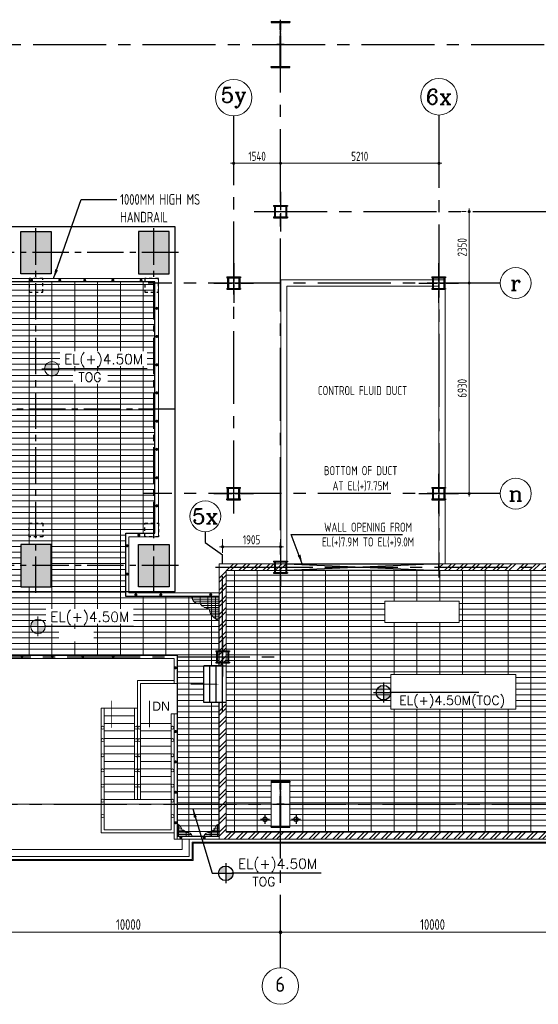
# Model space of a CAD drawing. Extents: x -7650383 to 4934791, y -137560 to 1826789.
# Tile 9 of 256: x 659690 to 676743, y -55562 to -23162. Entities that reach past the tile are written whole.
import ezdxf
from ezdxf.enums import TextEntityAlignment as Align

# ---------------------------------------------------------------- set-up
doc = ezdxf.new("R2010")
doc.units = 0
doc.header["$LTSCALE"] = 800
doc.header["$MEASUREMENT"] = 0
for name, pattern in [('0', [0]), ('CENTER', [2, 1.25, -0.25, 0.25, -0.25]), ('CENTER2', [1.125, 0.75, -0.125, 0.125, -0.125]), ('CONTINOUS', [0]), ('HIDDENS', [0.25, 0.125, -0.125])]:
    doc.linetypes.add(name, pattern=pattern)
doc.layers.get('0').update_dxf_attribs({"linetype": 'CONTINUOUS'})
for name, color, linetype in [('0-7-COL', 2, 'CENTER'), ('Aux Ped Stel', 7, 'CONTINUOUS'), ('Aux_col', 7, 'CONTINUOUS'), ('CL', 2, 'CENTER2'), ('COL', 1, 'CENTER'), ('EQUPT', 4, '0'), ('FT PF columns', 7, 'CONTINUOUS'), ('GRID', 8, 'CENTER'), ('HATCH', 9, 'CONTINUOUS'), ('Opening', 30, 'CONTINUOUS'), ('Rev', 1, 'CONTINUOUS'), ('REV3', 2, 'CONTINUOUS'), ('STR', 2, 'CONTINUOUS'), ('TEXT', 3, 'CONTINUOUS'), ('TGCOL', 2, 'CONTINUOUS')]:
    doc.layers.add(name, color=color, linetype=linetype)
for name, color, linetype, lineweight in [('A-CHEQUERED PLATE HATCH', 9, 'CONTINUOUS', 5), ('A-CUT OUT', 3, 'CONTINUOUS', 30), ('A-REMOVABLE GRATING', 252, 'CONTINUOUS', 9), ('CLAD-1', 3, 'CONTINUOUS', 15), ('DIM', 4, 'CONTINUOUS', 13), ('dimension line', 4, 'CONTINUOUS', 13), ('RAINWATER', 2, 'CONTINUOUS', 15), ('STAIR', 4, 'CONTINUOUS', 13), ('steel', 231, 'CONTINUOUS', 13), ('WALL', 6, 'CONTINUOUS', 18), ('WALL HATCH', 251, 'CONTINUOUS', 13)]:
    doc.layers.add(name, color=color, linetype=linetype, lineweight=lineweight)
doc.styles.add('HTX11', font='O8111901')
doc.styles.add('ROMANC', font='romanc')
doc.styles.add('ROMANS', font='ISO9.shx', dxfattribs={"width": 0.8})
doc.styles.add('SIMPLEX-25', font='simplex.shx')
doc.styles.get("Standard").update_dxf_attribs({"font": 'ISO9'})
doc.dimstyles.new('barka', dxfattribs={"dimscale": 100, "dimtxt": 3.5, "dimasz": 1.2, "dimexe": 2.5, "dimexo": 2.5, "dimgap": 0.8, "dimtad": 1, "dimdsep": 46, "dimtxsty": 'ROMANS', "dimblk": 'DDOT1', "dimcen": 0, "dimclrd": 256, "dimclre": 256, "dimclrt": 2, "dimadec": 0, "dimazin": 2, "dimtp": 0.1, "dimtm": 0.1, "dimtfac": 0.71, "dimtmove": 2, "dimatfit": 3, "dimlwd": -1, "dimlwe": -1, "dimarcsym": 0})
doc.dimstyles.new('barka INTERNAL DIM', dxfattribs={"dimscale": 100, "dimtxt": 3, "dimasz": 1, "dimexe": 2.5, "dimexo": 1.5, "dimgap": 0.8, "dimtad": 1, "dimdsep": 46, "dimtxsty": 'ROMANS', "dimblk": 'DDOT1', "dimcen": 0, "dimclrd": 256, "dimclre": 256, "dimclrt": 2, "dimadec": 0, "dimazin": 2, "dimtp": 0.1, "dimtm": 0.1, "dimtfac": 0.71, "dimtmove": 2, "dimatfit": 3, "dimlwd": -1, "dimlwe": -1, "dimarcsym": 0})
doc.dimstyles.get("Standard").update_dxf_attribs({"dimtxt": 0.18, "dimasz": 0.18, "dimexe": 0.18, "dimexo": 0.0625, "dimgap": 0.09, "dimtad": 0, "dimtih": 1, "dimtoh": 1, "dimdec": 4, "dimzin": 0, "dimdsep": 46, "dimtxsty": 'Standard', "dimcen": 0.09, "dimadec": 0, "dimazin": 0, "dimtfac": 1, "dimtdec": 4, "dimtofl": 0, "dimtmove": 0, "dimatfit": 3, "dimfxl": 1, "dimtolj": 1, "dimtzin": 0, "dimarcsym": 0})
pattern_1 = [(45, (-5e-07, 157314.75), (-198.87378, 198.87378), []), (45, (132.58, 157314.75), (-198.87378, 198.87378), [])]
pattern_2 = [(0, (547697.24, -114290.646), (0, 62.5), []), (90, (547697.24, -114290.65), (-250, 2e-14), [])]

# ---------------------------------------------------------------- blocks, each defined once
blk = doc.blocks.new('A$C522D6953')
at = {"layer": 'steel'}
h = blk.add_hatch(dxfattribs=at)
h.set_pattern_fill('GRATE', color=256, scale=2000, style=0)
h.set_pattern_definition([(180, (82125.35, -70001.125), (0, 62.5), []), (90, (82125.35, -70001.12), (250, 2e-14), [])])
edge = h.paths.add_edge_path()
edge.add_arc((5353, -912), 343, 254.8539, 278.4243)
edge.add_arc((5702, -1064), 352, 212.0244, 268.663)
edge.add_arc((6181, -1350), 492, 187.756, 250.9044)
edge.add_line((6020, -1815), (6020, -1015))
edge.add_line((6020, -1015), (5084, -1015))
edge.add_line((5084, -1015), (5084, -1015))
edge.add_line((5084, -1015), (5124, -1015))
edge.add_arc((5378, -1016), 254, 179.733, 243.0443)
h = blk.add_hatch(dxfattribs=at)
h.set_pattern_fill('GRATE', color=256, scale=2000, angle=180, style=0)
h.set_pattern_definition([(360, (-78015.35, 66035.47), (-8e-15, -62.5), []), (270, (-78015.35, 66035.47), (-250, 2e-14), [])])
edge = h.paths.add_edge_path()
edge.add_arc((-1243, -3054), 343, 377.534, 458.4243)
edge.add_arc((-1592, -2902), 352, 392.0244, 448.663)
edge.add_arc((-2071, -2616), 492, 367.756, 430.9044)
edge.add_line((-1910, -2151), (-1910, -2951))
edge.add_line((-1910, -2951), (-916, -2951))
at = {"layer": 'FT PF columns', "color": 1, "linetype": 'HIDDENS'}
for points in [[(-3535, 9000), (-3085, 9000), (-3085, 9450), (-3535, 9450)], [(-225, 9000), (225, 9000), (225, 9450), (-225, 9450)], [(3575, 9000), (4025, 9000), (4025, 9450), (3575, 9450)], [(-3535, 1400), (-3085, 1400), (-3085, 950), (-3535, 950)], [(-225, 1400), (225, 1400), (225, 950), (-225, 950)], [(3575, 1400), (4025, 1400), (4025, 950), (3575, 950)]]:
    blk.add_lwpolyline(points, close=True, dxfattribs=at)
at = {"layer": 'HATCH', "const_width": 50}
for points in [[(-3639, 9367, 1), (-3639, 9417, 1)], [(-2819, 9367, 1), (-2819, 9417, 1)], [(-2092, 9367, 1), (-2092, 9417, 1)], [(-1072, 9367, 1), (-1072, 9417, 1)], [(-146, 9367, 1), (-146, 9417, 1)], [(781, 9367, 1), (781, 9417, 1)], [(1601, 9367, 1), (1601, 9417, 1)], [(2527, 9367, 1), (2527, 9417, 1)], [(3454, 9367, 1), (3454, 9417, 1)], [(-3873, 8596, 1), (-3823, 8596, 1)], [(3947, 8467, 1), (3997, 8467, 1)], [(-3873, 7577, 1), (-3823, 7577, 1)], [(3947, 7543, 1), (3997, 7543, 1)], [(-3873, 6584, 1), (-3823, 6584, 1)], [(3947, 6609, 1), (3997, 6609, 1)], [(-3873, 5659, 1), (-3823, 5659, 1)], [(3947, 5685, 1), (3997, 5685, 1)], [(-3873, 4641, 1), (-3823, 4641, 1)], [(3947, 4751, 1), (3997, 4751, 1)], [(-3873, 3647, 1), (-3823, 3647, 1)], [(3947, 3827, 1), (3997, 3827, 1)], [(3947, 2893, 1), (3997, 2893, 1)], [(-3873, 2723, 1), (-3823, 2723, 1)], [(3947, 1969, 1), (3997, 1969, 1)], [(-3873, 1789, 1), (-3823, 1789, 1)], [(-3257, 1005, 1), (-3207, 1005, 1)], [(-2454, 1005, 1), (-2404, 1005, 1)], [(3358, 1005, 1), (3408, 1005, 1)], [(2972, 656, 1), (3022, 656, 1)], [(-1988, 556, 1), (-1938, 556, 1)], [(2972, -278, 1), (3022, -278, 1)], [(-1988, -378, 1), (-1938, -378, 1)], [(3284, -983, 1), (3284, -933, 1)], [(4104, -983, 1), (4104, -933, 1)], [(5744, -983, 1), (5744, -933, 1)], [(-1988, -1311, 1), (-1938, -1311, 1)], [(-1988, -2245, 1), (-1938, -2245, 1)], [(-1462, -3024, 1), (-1462, -2974, 1)], [(-462, -3024, 1), (-462, -2974, 1)], [(538, -3024, 1), (538, -2974, 1)], [(1538, -3024, 1), (1538, -2974, 1)], [(2538, -3024, 1), (2538, -2974, 1)], [(4562, -3360, 1), (4612, -3360, 1)]]:
    blk.add_lwpolyline(points, format="xyb", close=True, dxfattribs=at)
at = {"layer": 'steel'}
for p, q in [((-3910, 950), (-3910, 9450)), ((4025, 9450), (-3910, 9450)), ((4025, 9450), (4025, 950)), ((-3795, 1065), (-3795, 9335)), ((3910, 9335), (-3795, 9335)), ((3910, 9335), (3910, 1065)), ((-3795, 1065), (-1910, 1065)), ((-1910, 1065), (-1910, -2800)), ((2950, 1065), (3910, 1065)), ((2950, 1065), (2950, -1015)), ((-3910, 950), (-2010, 950)), ((-2010, 950), (-2010, -2800)), ((3050, 950), (4025, 950)), ((3050, 950), (3050, -900)), ((3050, -900), (6020, -900)), ((2950, -1015), (5479, -1015)), ((5394, -1015), (6020, -1015)), ((-1760, -2951), (2186, -2951)), ((2186, -3051), (-1760, -3051)), ((2186, -2951), (4640, -2951)), ((4540, -3051), (2186, -3051)), ((4540, -3880), (4540, -3051)), ((4640, -3880), (4640, -2951)), ((4540, -3880), (4640, -3880))]:
    blk.add_line(p, q, dxfattribs=at)
blk.add_lwpolyline([(5124, -1015, 0.481739), (5403, -1251, 0.252289), (5693, -1416, 0.282728), (6020, -1815), (6020, -1015), (5124, -1015)], format="xyb", dxfattribs=at)
blk.add_lwpolyline([(-916, -2951, 0.368376), (-1293, -2715, 0.252289), (-1583, -2549, 0.282728), (-1910, -2151), (-1910, -2951)], format="xyb", close=True, dxfattribs=at)
blk = doc.blocks.new('TG DECK')
at = {"layer": 'HATCH'}
h = blk.add_hatch(dxfattribs=at)
h.set_pattern_fill('AR-CONC', color=256, scale=50, style=0)
h.set_pattern_definition([(50, (-421329.2, -39460.7), (358.63009, -31.37607), [37.5, -412.5]), (355, (-421329.2, -39460.7), (-69.37567, 376.09607), [30, -330]), (100.451444, (-421299.3, -39463.3), (289.25442, 344.72), [31.8701, -350.57106]), (46.1842, (-421329.2, -39360.7), (533.62067, -82.75964), [56.25, -618.75]), (96.635635, (-421284.73, -39367.6), (467.33097, 487.0593), [47.80517, -525.8569]), (351.18416, (-421329.2, -39360.7), (467.33097, 487.0593), [45, -495]), (21, (-421279.2, -39385.7), (298.45353, -201.30945), [37.5, -412.5]), (326, (-421279.2, -39385.7), (121.65767, 362.57502), [30, -330]), (71.451445, (-421254.33, -39402.47), (420.11119, 161.26558), [31.8701, -350.57106]), (37.5, (-421329.2, -39460.7), (6.079928, 166.446927), [0, -326, 0, -335, 0, -331.25]), (7.5, (-421329.2, -39460.7), (131.53477, 197.205856), [0, -191, 0, -318.5, 0, -126.25]), (327.5, (-421440.7, -39460.7), (266.911218, -11.277436), [0, -125, 0, -390, 0, -517.5]), (317.5, (-421490.7, -39460.7), (291.593085, 50.05249), [0, -162.5, 0, -259, 0, -367.5])])
h.paths.add_polyline_path([(212046, -77938), (213046, -77938), (213046, -78938), (212046, -78938)])
h.paths.add_polyline_path([(218887, -78938), (220087, -78938), (220087, -77938), (218887, -77938)])
h.paths.add_polyline_path([(218887, -71938), (220087, -71938), (220087, -72938), (218887, -72938)])
h.paths.add_polyline_path([(212046, -71938), (212046, -72938), (213046, -72938), (213046, -71938)])
h.paths.add_polyline_path([(226286, -81288), (226286, -79888), (227286, -79888), (227286, -81288)])
h.paths.add_polyline_path([(226086, -78938), (227286, -78938), (227286, -77938), (226086, -77938)])
h.paths.add_polyline_path([(226286, -69588), (226286, -70988), (227286, -70988), (227286, -69588)])
h.paths.add_polyline_path([(226086, -71938), (227286, -71938), (227286, -72938), (226086, -72938)])
h.paths.add_polyline_path([(243271, -81288), (242271, -81288), (242271, -79888), (243271, -79888)])
h.paths.add_polyline_path([(238396, -81288), (239396, -81288), (239396, -79888), (238396, -79888)])
h.paths.add_polyline_path([(236086, -79888), (235086, -79888), (235086, -81288), (236086, -81288)])
h.paths.add_polyline_path([(243271, -69588), (242271, -69588), (242271, -70988), (243271, -70988)])
h.paths.add_polyline_path([(238396, -69588), (239396, -69588), (239396, -70988), (238396, -70988)])
h.paths.add_polyline_path([(236086, -70988), (235086, -70988), (235086, -69588), (236086, -69588)])
at = {"layer": 'CL', "ltscale": 2}
for p, q in [((231186, -84877), (231186, -65999)), ((226786, -71224), (226786, -69353)), ((235586, -81488), (235586, -69388)), ((238896, -81488), (238896, -69388)), ((242771, -81488), (242771, -69338)), ((243578, -70288), (225799, -70288)), ((212546, -79376), (212546, -71500)), ((219486, -79376), (219486, -71500)), ((226686, -73229), (226686, -71648)), ((211701, -72438), (227664, -72438)), ((243471, -75438), (211402, -75438)), ((226693, -79111), (226693, -77765)), ((211677, -78438), (227950, -78438)), ((226786, -81524), (226786, -79653)), ((243578, -80588), (225799, -80588))]:
    blk.add_line(p, q, dxfattribs=at)
at = {"layer": 'HATCH'}
blk.add_line((218987, -71938), (218962, -71938), dxfattribs=at)
at = {"layer": 'Rev'}
blk.add_line((228835, -80739), (228838, -80738), dxfattribs=at)
at = {"layer": 'TGCOL'}
for points in [[(226286, -69588), (226286, -70988), (227286, -70988), (227286, -69588), (226286, -69588)], [(226286, -81288), (226286, -79888), (227286, -79888), (227286, -81288), (226286, -81288)]]:
    blk.add_lwpolyline(points, dxfattribs=at)
for points in [[(236086, -70988), (235086, -70988), (235086, -69588), (236086, -69588)], [(238396, -69588), (239396, -69588), (239396, -70988), (238396, -70988)], [(243271, -69588), (242271, -69588), (242271, -70988), (243271, -70988)], [(212046, -71938), (212046, -72938), (213046, -72938), (213046, -71938)], [(218887, -71938), (220087, -71938), (220087, -72938), (218887, -72938)], [(226086, -71938), (227286, -71938), (227286, -72938), (226086, -72938)], [(212046, -78938), (212046, -77938), (213046, -77938), (213046, -78938)], [(212046, -77938), (213046, -77938), (213046, -78938), (212046, -78938)], [(218887, -78938), (220087, -78938), (220087, -77938), (218887, -77938)], [(226086, -78938), (227286, -78938), (227286, -77938), (226086, -77938)], [(236086, -79888), (235086, -79888), (235086, -81288), (236086, -81288)], [(238396, -81288), (239396, -81288), (239396, -79888), (238396, -79888)], [(243271, -81288), (242271, -81288), (242271, -79888), (243271, -79888)]]:
    blk.add_lwpolyline(points, close=True, dxfattribs=at)
blk = doc.blocks.new('A$C71B3771A')
at = {"layer": 'EQUPT', "linetype": 'CONTINOUS', "ltscale": 1.5, "flags": 128}
blk.add_lwpolyline([(12285, 6000), (-5035, 6000), (-6185, 4000), (-19340, 4000), (-19340, -4000), (-6185, -4000), (-5035, -6000), (12285, -6000), (12285, 6000)], dxfattribs=at)
blk.add_blockref('TG DECK', (-231186, 75438))
blk = doc.blocks.new('A$C495807AF')
at = {"layer": 'DIM'}
blk.add_blockref('A$C71B3771A', (0, 0), dxfattribs=at)
blk = doc.blocks.new('A$C41E52089')
at = {"layer": 'COL'}
h = blk.add_hatch(dxfattribs=at)
h.set_pattern_fill('ANSI31', color=256, scale=100, style=0)
h.paths.add_polyline_path([(310, -720), (0, -720), (0, -760), (310, -760)])
h.paths.add_polyline_path([(0, -720), (-310, -720), (-310, -760), (0, -760)])
h.paths.add_polyline_path([(0, 0), (-13, 0), (-13, -720), (0, -720)])
h.paths.add_polyline_path([(0, 720), (-13, 720), (-13, 0), (0, 0)])
h.paths.add_polyline_path([(12, 0), (0, 0), (0, -720), (12, -720)])
h.paths.add_polyline_path([(12, 720), (0, 720), (0, 0), (12, 0)])
h.paths.add_polyline_path([(310, 760), (0, 760), (0, 720), (12, 720), (310, 720)])
h.paths.add_polyline_path([(0, 760), (-310, 760), (-310, 720), (0, 720)])
for p, q in [((-310, 760), (310, 760)), ((-310, 760), (-310, 720)), ((-310, 720), (310, 720)), ((-13, -720), (-13, 720)), ((12, -720), (12, 720)), ((310, 760), (310, 720)), ((-310, -720), (310, -720)), ((-310, -760), (-310, -720)), ((-310, -760), (310, -760)), ((310, -760), (310, -720))]:
    blk.add_line(p, q, dxfattribs=at)
at = {"layer": 'COL', "color": 2}
for p, q in [((0, -800), (0, 800)), ((123, 0), (-123, 0))]:
    blk.add_line(p, q, dxfattribs=at)
blk = doc.blocks.new('DDOT1')
blk.add_line((-1, 0), (1, 0))
at = {"const_width": 0.5}
blk.add_lwpolyline([(-0.25, 0, 1), (0.25, 0, 1)], format="xyb", close=True, dxfattribs=at)
blk = doc.blocks.new('*D416')
at = {"layer": 'dimension line', "transparency": 16777216}
for p, q in [((668266, -53209), (668266, -52942)), ((678266, -53209), (678266, -52942)), ((678146, -53192), (668386, -53192))]:
    blk.add_line(p, q, dxfattribs=at)
at = {"layer": 'dimension line', "transparency": 16777216, "xscale": 119.9999999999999, "yscale": 119.9999999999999, "zscale": 119.9999999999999, "rotation": 180}
blk.add_blockref('DDOT1', (668266, -53192), dxfattribs=at)
at = {"layer": 'dimension line', "transparency": 16777216, "xscale": 119.9999999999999, "yscale": 119.9999999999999, "zscale": 119.9999999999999}
blk.add_blockref('DDOT1', (678266, -53192), dxfattribs=at)
at = {"layer": 'dimension line', "color": 2, "transparency": 16777216, "insert": (673266, -52937), "char_height": 350, "attachment_point": 5, "style": 'ROMANS'}
blk.add_mtext('10000', dxfattribs=at)
blk = doc.blocks.new('*D417')
at = {"layer": 'dimension line', "transparency": 16777216}
for p, q in [((658266, -53113), (658266, -52942)), ((668266, -53209), (668266, -52942)), ((668146, -53192), (658386, -53192))]:
    blk.add_line(p, q, dxfattribs=at)
at = {"layer": 'dimension line', "transparency": 16777216, "xscale": 119.9999999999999, "yscale": 119.9999999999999, "zscale": 119.9999999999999, "rotation": 180}
blk.add_blockref('DDOT1', (658266, -53192), dxfattribs=at)
at = {"layer": 'dimension line', "transparency": 16777216, "xscale": 119.9999999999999, "yscale": 119.9999999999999, "zscale": 119.9999999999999}
blk.add_blockref('DDOT1', (668266, -53192), dxfattribs=at)
at = {"layer": 'dimension line', "color": 2, "transparency": 16777216, "insert": (663266, -52937), "char_height": 350, "attachment_point": 5, "style": 'ROMANS'}
blk.add_mtext('10000', dxfattribs=at)
blk = doc.blocks.new('PL-FFL2')
at = {"layer": 'A-CUT OUT'}
h = blk.add_hatch(color=7, dxfattribs=at)
h.paths.add_polyline_path([(3.09, 1.96, 0.414214), (1.09, -0.04), (3.09, -0.04)])
h.paths.add_polyline_path([(5.09, -0.04), (3.09, -0.04), (3.09, -2.04, 0.414214)])
at = {"color": 1, "linetype": 'Continuous'}
for p, q in [((3.09, 2.74), (3.09, -2.74)), ((29.24, 0), (4.78, 0)), ((4.78, 0), (5.09, 0)), ((0.31, -0.04), (5.09, -0.04))]:
    blk.add_line(p, q, dxfattribs=at)
blk.add_circle((3.09, -0.04), 2, dxfattribs=at)
at = {"color": 4, "linetype": 'Continuous'}
blk.add_attdef('EL(+)', text='', height=2.75, dxfattribs=at).set_placement((18.98, 2.4), align=Align.MIDDLE)
at = {"color": 3, "linetype": 'Continuous'}
blk.add_attdef('XXX', text='', height=2.5, dxfattribs=at).set_placement((18.44, -3.52), align=Align.MIDDLE)
blk = doc.blocks.new('STAIR OIL ROOM')
at = {"layer": 'STAIR'}
for p, q in [((1400, 310), (200, 310)), ((200, 310), (200, 210)), ((1300, 210), (200, 210)), ((1300, 210), (1300, -3600)), ((1400, 310), (1400, -3600)), ((1400, -600), (2600, -600)), ((1500, -600), (1500, -3600)), ((2500, -600), (2500, -4600)), ((2600, -600), (2600, -4700)), ((200, -790), (200, -4700)), ((300, -790), (200, -790)), ((300, -790), (300, -4600)), ((1500, -850), (2500, -850)), ((1300, -1100), (300, -1100)), ((1500, -1100), (2500, -1100)), ((1300, -1350), (300, -1350)), ((1300, -1600), (300, -1600)), ((1500, -1350), (2500, -1350)), ((1500, -1600), (2500, -1600)), ((1300, -1850), (300, -1850)), ((1500, -1850), (2500, -1850)), ((1300, -2100), (300, -2100)), ((1500, -2100), (2500, -2100)), ((1300, -2350), (300, -2350)), ((1500, -2350), (2500, -2350)), ((1300, -2600), (300, -2600)), ((1300, -2850), (300, -2850)), ((1500, -2600), (2500, -2600)), ((1500, -2850), (2500, -2850)), ((1300, -3100), (300, -3100)), ((1500, -3100), (2500, -3100)), ((1300, -3350), (300, -3350)), ((1500, -3350), (2500, -3350)), ((2500, -3600), (300, -3600)), ((200, -4700), (2600, -4700)), ((300, -4600), (2500, -4600))]:
    blk.add_line(p, q, dxfattribs=at)
for centre in [(250, -1245), (1350, -1245), (1450, -1245), (2550, -1245), (250, -1650), (1350, -1650), (1450, -1650), (2550, -1650), (250, -2148), (1350, -2148), (1450, -2148), (2550, -2148), (250, -2648), (1350, -2648), (1450, -2648), (2550, -2648), (250, -3148), (1350, -3148), (1450, -3148), (2550, -3148), (250, -3648), (2550, -3648), (250, -4148), (2550, -4148)]:
    blk.add_circle(centre, 50, dxfattribs=at)
blk = doc.blocks.new('AUX COL')
at = {"layer": 'Aux Ped Stel'}
for p, q in [((-225, 200), (-225, 175)), ((-225, 200), (225, 200)), ((-225, 175), (225, 175)), ((-200, 175), (-200, -175)), ((-175, 175), (-175, -175)), ((175, 175), (175, -175)), ((200, 175), (200, -175)), ((225, 200), (225, 175)), ((-225, -175), (-225, -200)), ((-225, -175), (225, -175)), ((-225, -200), (225, -200)), ((225, -175), (225, -200))]:
    blk.add_line(p, q, dxfattribs=at)
at = {"layer": 'CL'}
for p, q in [((0, 650), (0, -650)), ((-650, 0), (650, 0))]:
    blk.add_line(p, q, dxfattribs=at)
blk = doc.blocks.new('*D447')
at = {"layer": 'DIM', "transparency": 16777216}
for p, q in [((668266, -27620), (668266, -28137)), ((673476, -27620), (673476, -28137)), ((668366, -27887), (673376, -27887))]:
    blk.add_line(p, q, dxfattribs=at)
at = {"layer": 'DIM', "transparency": 16777216, "xscale": 100, "yscale": 100, "zscale": 100, "rotation": 180}
blk.add_blockref('DDOT1', (668266, -27887), dxfattribs=at)
at = {"layer": 'DIM', "transparency": 16777216, "xscale": 100, "yscale": 100, "zscale": 100}
blk.add_blockref('DDOT1', (673476, -27887), dxfattribs=at)
at = {"layer": 'DIM', "color": 2, "transparency": 16777216, "insert": (670871, -27657), "char_height": 300, "attachment_point": 5, "style": 'ROMANS'}
blk.add_mtext('5210', dxfattribs=at)
blk = doc.blocks.new('*D448')
at = {"layer": 'DIM', "transparency": 16777216}
for p, q in [((666726, -27620), (666726, -28137)), ((668266, -27620), (668266, -28137)), ((668166, -27887), (666826, -27887))]:
    blk.add_line(p, q, dxfattribs=at)
at = {"layer": 'DIM', "transparency": 16777216, "xscale": 100, "yscale": 100, "zscale": 100, "rotation": 180}
blk.add_blockref('DDOT1', (666726, -27887), dxfattribs=at)
at = {"layer": 'DIM', "transparency": 16777216, "xscale": 100, "yscale": 100, "zscale": 100}
blk.add_blockref('DDOT1', (668266, -27887), dxfattribs=at)
at = {"layer": 'DIM', "color": 2, "transparency": 16777216, "insert": (667496, -27657), "char_height": 300, "attachment_point": 5, "style": 'ROMANS'}
blk.add_mtext('1540', dxfattribs=at)
blk = doc.blocks.new('*D449')
at = {"layer": 'DIM', "transparency": 16777216}
for p, q in [((674367, -29477), (674219, -29477)), ((674469, -29577), (674469, -31727)), ((674367, -31827), (674219, -31827))]:
    blk.add_line(p, q, dxfattribs=at)
at = {"layer": 'DIM', "transparency": 16777216, "xscale": 100, "yscale": 100, "zscale": 100}
for p, rotation in [((674469, -29477), 90), ((674469, -31827), 270)]:
    blk.add_blockref('DDOT1', p, dxfattribs=dict(at, rotation=rotation))
at = {"layer": 'DIM', "color": 2, "transparency": 16777216, "insert": (674239, -30652), "char_height": 300, "attachment_point": 5, "rotation": 90, "style": 'ROMANS'}
blk.add_mtext('2350', dxfattribs=at)
blk = doc.blocks.new('*D450')
at = {"layer": 'DIM', "transparency": 16777216}
for p, q in [((666361, -40708), (666361, -40257)), ((668266, -40796), (668266, -40257)), ((668166, -40507), (666461, -40507))]:
    blk.add_line(p, q, dxfattribs=at)
at = {"layer": 'DIM', "transparency": 16777216, "xscale": 100, "yscale": 100, "zscale": 100, "rotation": 180}
blk.add_blockref('DDOT1', (666361, -40507), dxfattribs=at)
at = {"layer": 'DIM', "transparency": 16777216, "xscale": 100, "yscale": 100, "zscale": 100}
blk.add_blockref('DDOT1', (668266, -40507), dxfattribs=at)
at = {"layer": 'DIM', "color": 2, "transparency": 16777216, "insert": (667313, -40277), "char_height": 300, "attachment_point": 5, "style": 'ROMANS'}
blk.add_mtext('1905', dxfattribs=at)
blk = doc.blocks.new('*D451')
at = {"layer": 'DIM', "transparency": 16777216}
for p, q in [((674427, -31827), (674719, -31827)), ((674469, -31927), (674469, -38657)), ((674427, -38757), (674719, -38757))]:
    blk.add_line(p, q, dxfattribs=at)
at = {"layer": 'DIM', "transparency": 16777216, "xscale": 100, "yscale": 100, "zscale": 100}
for p, rotation in [((674469, -31827), 90), ((674469, -38757), 270)]:
    blk.add_blockref('DDOT1', p, dxfattribs=dict(at, rotation=rotation))
at = {"layer": 'DIM', "color": 2, "transparency": 16777216, "insert": (674239, -35292), "char_height": 300, "attachment_point": 5, "rotation": 90, "style": 'ROMANS'}
blk.add_mtext('6930', dxfattribs=at)

msp = doc.modelspace()

# ---------------------------------------------------------------- hatches: boundary and pattern name
at = {"layer": 'A-REMOVABLE GRATING'}
h = msp.add_hatch(dxfattribs=at)
h.set_pattern_fill('GRATE', color=256, scale=6000, style=0)
h.paths.add_polyline_path([(666245.6, -50027.4), (666245.6, -45627.4), (665745.6, -45627.4), (665745.6, -44427.4), (666245.6, -44427.4), (666245.6, -42142.4), (663175.6, -42142.4), (663175.6, -40062.4), (664135.6, -40062.4), (664135.6, -31792.4), (656430.6, -31792.4), (656430.6, -40062.4), (658315.6, -40062.4), (658315.6, -44078), (664865.6, -44078), (664865.6, -50027.4)])
h.paths.add_polyline_path([(663884.2, -34562.6), (663884.2, -34064.8), (661007.7, -34064.8), (661007.7, -34562.6)], flags=16)
h.paths.add_polyline_path([(662583.4, -35141.2), (662583.4, -34729.7), (661431.5, -34729.7), (661431.5, -35141.2)], flags=16)
h.paths.add_polyline_path([(662126.8, -43621.8), (662126.8, -43210.3), (660974.9, -43210.3), (660974.9, -43621.8)], flags=16)
h.paths.add_polyline_path([(663427.6, -43043.2), (663427.6, -42545.4), (660551.1, -42545.4), (660551.1, -43043.2)], flags=16)
h.paths.add_polyline_path([(659725.6, -40427.4), (660725.6, -40427.4), (660725.6, -41827.4), (659725.6, -41827.4)], flags=16)
h = msp.add_hatch(dxfattribs=at)
h.set_pattern_fill('GRATE', color=256, scale=6000, style=0)
h.paths.add_polyline_path([(674747.6, -46196.8), (671799.5, -46196.8)], flags=16)
h.paths.add_polyline_path([(676008.7, -44709.8), (671897.7, -44709.8), (671897.7, -45853.8), (676008.7, -45853.8)], flags=16)
h.paths.add_polyline_path([(667955.6, -49737.4), (668575.6, -49737.4), (668575.6, -48217.4), (667955.6, -48217.4)], flags=16)
h.paths.add_polyline_path([(678575.8, -48217.4), (677955.8, -48217.4), (677955.8, -49737.4), (678575.8, -49737.4)], flags=16)
h.paths.add_polyline_path([(674141.6, -42293.1), (674141.6, -42994.8), (671696.9, -42994.8), (671696.9, -42293.1)], flags=16)
h.paths.add_polyline_path([(666475.6, -41292.4), (683215.6, -41292.4), (683215.6, -49897.4), (666475.6, -49897.4)])
h.paths.add_polyline_path([(682657.5, -48483.5), (682657.5, -48950.4), (678671.6, -48950.4), (678671.6, -48483.5)])
at = {"layer": 'steel'}
h = msp.add_hatch(dxfattribs=at)
h.set_pattern_fill('GRATE', color=256, scale=2000, style=0)
h.set_pattern_definition([(180, (783414.034, -114290.646), (0, 62.5), []), (90, (783414.03, -114290.65), (250, 2e-14), [])])
edge = h.paths.add_edge_path()
edge.add_arc((665199.3, -50079), 171.5, 17.53403, 98.42429)
edge.add_arc((665024.9, -50002.8), 176.2, 32.0244, 88.66295)
edge.add_arc((664785.1, -49859.9), 246.1, 7.75602, 70.90441)
edge.add_line((664865.6, -49627.4), (664865.6, -50027.4))
edge.add_line((664865.6, -50027.4), (665362.8, -50027.4))
h = msp.add_hatch(dxfattribs=at)
h.set_pattern_fill('GRATE', color=256, scale=2000, style=0)
h.set_pattern_definition(pattern_2)
edge = h.paths.add_edge_path()
edge.add_arc((665911.9, -50079), 171.5, 441.57571, 522.46597, ccw=False)
edge.add_arc((666086.4, -50002.8), 176.2, 451.33705, 507.9756, ccw=False)
edge.add_arc((666326.1, -49859.9), 246.1, 469.09559, 532.24398, ccw=False)
edge.add_line((666245.6, -49627.4), (666245.6, -50027.4))
edge.add_line((666245.6, -50027.4), (665748.4, -50027.4))
h = msp.add_hatch(dxfattribs=at)
h.set_pattern_fill('GRATE', color=256, scale=2000, style=0)
h.set_pattern_definition(pattern_2)
edge = h.paths.add_edge_path()
edge.add_arc((665911.9, -50079), 171.5, 441.57571, 522.46597, ccw=False)
edge.add_arc((666086.4, -50002.8), 176.2, 451.33705, 507.9756, ccw=False)
edge.add_arc((666326.1, -49859.9), 246.1, 469.09559, 532.24398, ccw=False)
edge.add_line((666245.6, -49627.4), (666245.6, -50027.4))
edge.add_line((666245.6, -50027.4), (665748.4, -50027.4))
at = {"layer": 'WALL HATCH'}
h = msp.add_hatch(dxfattribs=at)
h.set_pattern_fill('ANSI32', color=256, scale=750, style=0)
h.set_pattern_definition(pattern_1)
h.paths.add_polyline_path([(666245.6, -41062.4), (666475.6, -41062.4), (666475.6, -44427.4), (666245.6, -44427.4)])
h.paths.add_polyline_path([(666245.6, -41062.4), (668465.6, -41062.4), (668465.6, -41292.4), (666245.6, -41292.4)])
h.paths.add_polyline_path([(678465.6, -41062.4), (683130.6, -41062.4), (683130.6, -41292.4), (678465.6, -41292.4)])
h.paths.add_polyline_path([(666245.6, -50127.4), (666475.6, -50127.4), (666475.6, -45627.4), (666245.6, -45627.4)])
h = msp.add_hatch(dxfattribs=at)
h.set_pattern_fill('ANSI32', color=256, scale=750, style=0)
h.set_pattern_definition(pattern_1)
h.paths.add_polyline_path([(673475.6, -41062.4), (678065.6, -41062.4), (678065.6, -41292.4), (673475.6, -41292.4)])
h = msp.add_hatch(dxfattribs=at)
h.set_pattern_fill('ANSI32', color=256, scale=750, style=0)
h.set_pattern_definition(pattern_1)
h.paths.add_polyline_path([(666475.6, -49897.4), (683215.6, -49897.4), (683215.6, -50127.4), (666475.6, -50127.4)])

# ---------------------------------------------------------------- linework, layer by layer
at = {"color": 3}
for p, q in [((666245.6, -44427.4), (666245.6, -44327.4)), ((666245.6, -44427.4), (666475.6, -44427.4)), ((666245.6, -44427.4), (666475.6, -44427.4)), ((666475.6, -45627.4), (666245.6, -45627.4))]:
    msp.add_line(p, q, dxfattribs=at)
at = {"flags": 128}
msp.add_lwpolyline([(666245.6, -50027.4), (666245.6, -45627.4), (665745.6, -45627.4), (665745.6, -44427.4), (666245.6, -44427.4), (666245.6, -42142.4), (663175.6, -42142.4), (663175.6, -40062.4), (664135.6, -40062.4), (664135.6, -31792.4), (656430.6, -31792.4), (656430.6, -40062.4), (658315.6, -40062.4), (658315.6, -44078), (664865.6, -44078), (664865.6, -50027.4), (666245.6, -50027.4)], dxfattribs=at)
at = {"layer": 'A-REMOVABLE GRATING'}
for p, q in [((666475.6, -44427.4), (666475.6, -45627.4)), ((609730.6, -48977.4), (712427.4, -48977.4)), ((674080.7, -48977.4), (723686.4, -48977.4))]:
    msp.add_line(p, q, dxfattribs=at)
for points in [[(671696.9, -42293.1), (674141.6, -42293.1), (674141.6, -42994.8), (671696.9, -42994.8)], [(671897.7, -44709.8), (676002.3, -44709.8), (676002.3, -45853.8), (671897.7, -45853.8)], [(667955.6, -48217.4), (668575.6, -48217.4), (668575.6, -49737.4), (667955.6, -49737.4)]]:
    msp.add_lwpolyline(points, close=True, dxfattribs=at)
at = {"layer": 'CL'}
for p, q in [((667900.6, -49477.4), (667610.6, -49477.4)), ((667755.6, -49332.4), (667755.6, -49622.4)), ((668920.7, -49477.4, 100), (668630.7, -49477.4, 100)), ((668775.7, -49332.4, 100), (668775.7, -49622.4, 100))]:
    msp.add_line(p, q, dxfattribs=at)
at = {"layer": 'CLAD-1'}
for p, q in [((665365.6, -50227.4), (678266.1, -50227.4)), ((665365.6, -50797.4), (665365.6, -50227.4)), ((665393.6, -50255.4), (678266.1, -50255.4)), ((665393.6, -50825.4), (665393.6, -50255.4)), ((672350.9, -50227.4), (709965.6, -50227.4)), ((672350.9, -50255.4), (709993.6, -50255.4)), ((643165.6, -50797.4), (665365.6, -50797.4)), ((643165.6, -50825.4), (665393.6, -50825.4))]:
    msp.add_line(p, q, dxfattribs=at)
at = {"layer": 'DIM', "color": 2}
for centre, radius in [((666725.6, -25725.8), 600), ((673475.6, -25699.1), 600), ((675999.2, -31827.4), 508.6), ((675999.2, -31827.4), 508.6), ((676002.1, -38757.4), 508.6), ((665793, -39504), 508.6), ((668261.1, -54962.2), 600)]:
    msp.add_circle(centre, radius, dxfattribs=at)
at = {"layer": 'GRID', "linetype": 'CENTER2', "ltscale": 4}
for p, q in [((668265.6, -54362.2), (668265.6, -6939.4)), ((609730.6, -23977.4), (723686.4, -23977.4)), ((666725.6, -39407.4), (666725.6, -26325.8)), ((673475.6, -26299.1), (673475.6, -41517.5)), ((667394.9, -29477.4), (721385.3, -29477.4)), ((675490.6, -31827.4), (663917.1, -31827.4)), ((675493.5, -38757.4), (663744.4, -38757.4)), ((665793, -40012.6), (665793, -40370.9)), ((665793, -40370.9), (666360.6, -40769.5)), ((666360.6, -43877.4), (666360.6, -40769.5)), ((666126.4, -41177.4), (684498.9, -41177.4)), ((666360.6, -45953.2), (666360.6, -42344.6)), ((646855.7, -44127.4), (668353.5, -44127.4)), ((614015.3, -48977.4), (723686.4, -48977.4))]:
    msp.add_line(p, q, dxfattribs=at)
at = {"layer": 'GRID', "linetype": 'CONTINOUS', "ltscale": 4}
for p, q in [((673475.6, -41062.4), (668465.6, -41292.4)), ((668465.6, -41062.4), (673475.6, -41292.4))]:
    msp.add_line(p, q, dxfattribs=at)
at = {"layer": 'GRID'}
for p, q in [((668465.6, -41062.4), (668465.6, -41292.4)), ((673475.6, -41292.4), (673475.6, -41062.9))]:
    msp.add_line(p, q, dxfattribs=at)
at = {"layer": 'HATCH', "const_width": 50}
for points in [[(664816.1, -46610.9, 1), (664816.1, -46560.9, 1)], [(664816.1, -47610.9, 1), (664816.1, -47560.9, 1)], [(664816.1, -48610.9, 1), (664816.1, -48560.9, 1)], [(664816.1, -49610.9, 1), (664816.1, -49560.9, 1)], [(664986, -50102.4, 1), (664986, -50052.4, 1)], [(665760.3, -50102.4, 1), (665760.3, -50052.4, 1)]]:
    msp.add_lwpolyline(points, format="xyb", close=True, dxfattribs=at)
at = {"layer": 'Opening'}
msp.add_lwpolyline([(668475.6, -41062.4), (673475.6, -41062.4), (673475.6, -41292.4), (668475.6, -41292.4)], close=True, dxfattribs=at)
at = {"layer": 'RAINWATER'}
for centre in [(667755.6, -49477.4, -100), (668775.7, -49477.4)]:
    msp.add_circle(centre, 75, dxfattribs=at)
at = {"layer": 'REV3', "linetype": 'Continuous', "flags": 128}
for points in [[(666228.9, -45027.4, 0, 150, 0), (665874.2, -45027.4, 25, 25, 0), (665315.6, -45027.4, 25, 25, 0)], [(662715, -46485.5, 0, 150, 0), (662715, -46130.8, 25, 25, 0), (662715, -45572.2, 25, 25, 0)], [(663957.8, -46485.5, 0, 150, 0), (663957.8, -46130.8, 25, 25, 0), (663957.8, -45572.2, 25, 25, 0)]]:
    msp.add_lwpolyline(points, format="xyseb", dxfattribs=at)
at = {"layer": 'STAIR'}
msp.add_line((664765.6, -49917.4), (662365.6, -49917.4), dxfattribs=at)
at = {"layer": 'steel'}
for p, q in [((664765.6, -46007.4), (664865.6, -46007.4)), ((664765.6, -50127.4), (664765.6, -46007.4)), ((664865.6, -50127.4), (664865.6, -46007.4)), ((666330.6, -50127.4), (664765.6, -50127.4)), ((666245.6, -50027.4), (664865.6, -50027.4))]:
    msp.add_line(p, q, dxfattribs=at)
for points in [[(665362.8, -50027.4, 0.3683756), (665174.2, -49909.4, 0.2522895), (665029, -49826.7, 0.2827283), (664865.6, -49627.4), (664865.6, -50027.4)], [(665748.4, -50027.4, -0.3683756), (665937.1, -49909.4, -0.2522895), (666082.3, -49826.7, -0.2827283), (666245.6, -49627.4), (666245.6, -50027.4)]]:
    msp.add_lwpolyline(points, format="xyb", close=True, dxfattribs=at)
at = {"layer": 'STR'}
for p, q in [((665745.6, -45627.4), (665745.6, -44427.4)), ((666245.6, -44427.4), (665745.6, -44427.4)), ((665945.6, -45627.4), (665945.6, -44427.4)), ((666145.6, -45627.4), (666145.6, -44427.4)), ((666245.6, -45627.4), (665745.6, -45627.4))]:
    msp.add_line(p, q, dxfattribs=at)
at = {"layer": 'WALL'}
for p, q in [((668275.6, -31727.4), (673675.6, -31727.4)), ((668275.6, -31727.4), (668275.6, -40977.4)), ((673675.6, -31727.4), (673675.6, -41062.4)), ((668475.6, -31927.4), (673475.6, -31927.4)), ((668475.6, -31927.4), (668475.6, -41062.4)), ((673475.6, -31927.4), (673475.6, -41062.4)), ((666245.6, -44427.4), (666245.6, -41062.4)), ((666245.6, -41062.4), (678065.6, -41062.4)), ((666475.6, -41292.4), (678065.6, -41292.4)), ((666475.6, -44427.4), (666475.6, -41292.4)), ((666475.6, -44427.4), (666245.6, -44427.4)), ((666245.6, -50127.4), (666245.6, -45627.4)), ((666475.6, -45627.4), (666245.6, -45627.4)), ((666475.6, -49897.4), (666475.6, -45627.4)), ((665035.6, -50467.4), (665035.6, -50127.4)), ((665035.6, -50127.4), (678266.1, -50127.4)), ((665265.6, -50697.4), (665265.6, -50127.4)), ((666475.6, -49897.4), (678266.1, -49897.4)), ((672350.9, -50127.4), (709865.6, -50127.4)), ((665035.6, -50467.4), (656296.5, -50467.4)), ((656296.5, -50697.4), (665265.6, -50697.4))]:
    msp.add_line(p, q, dxfattribs=at)

# ---------------------------------------------------------------- block references
for name, p in [('A$C495807AF', (652515.6, -35977.4)), ('A$C522D6953', (660225.6, -41127.4))]:
    msp.add_blockref(name, p)
at = {"color": 6}
ref = msp.add_blockref('PL-FFL2', (671281.6, -45301.3), dxfattribs=dict(at, xscale=120, yscale=120, zscale=120))
ref.add_attrib('XXX', 'EL(+)4.50M(TOC)', dxfattribs={"color": 3, "linetype": 'Continuous', "height": 300, "style": 'SIMPLEX-25'}).set_placement((673909.6, -45581.7), align=Align.MIDDLE)
ref = msp.add_blockref('PL-FFL2', (666096.6, -51247.4), dxfattribs=dict(at, xscale=120, yscale=120, zscale=120))
ref.add_attrib('XXX', 'TOG', dxfattribs={"color": 3, "linetype": 'Continuous', "height": 300, "style": 'SIMPLEX-25'}).set_placement((667719.1, -51527.8), align=Align.MIDDLE)
ref.add_attrib('EL(+)', 'EL(+)4.50M', dxfattribs={"color": 4, "linetype": 'Continuous', "height": 330, "style": 'SIMPLEX-25'}).set_placement((668167.7, -50959.7), align=Align.MIDDLE)
at = {"layer": 'A-CHEQUERED PLATE HATCH', "linetype": 'Continuous'}
ref = msp.add_blockref('PL-FFL2', (660377.1, -34643.8), dxfattribs=dict(at, xscale=120, yscale=120, zscale=120))
ref.add_attrib('XXX', 'TOG', dxfattribs={"layer": '0', "color": 3, "linetype": 'Continuous', "height": 300, "style": 'SIMPLEX-25'}).set_placement((661999.6, -34924.2), align=Align.MIDDLE)
ref.add_attrib('EL(+)', 'EL(+)4.50M', dxfattribs={"layer": '0', "color": 4, "linetype": 'Continuous', "height": 330, "style": 'SIMPLEX-25'}).set_placement((662448.2, -34356.2), align=Align.MIDDLE)
ref = msp.add_blockref('PL-FFL2', (659920.5, -43124.4), dxfattribs=dict(at, xscale=120, yscale=120, zscale=120))
ref.add_attrib('EL(+)', 'EL(+)4.50M', dxfattribs={"layer": '0', "color": 4, "linetype": 'Continuous', "height": 330, "style": 'SIMPLEX-25'}).set_placement((661991.6, -42836.8), align=Align.MIDDLE)
at = {"layer": 'Aux_col'}
msp.add_blockref('AUX COL', (668265.6, -29477.4), dxfattribs=at)
at = {"layer": 'COL'}
for p in [(668265.6, -23977.4), (668265.6, -48977.4)]:
    msp.add_blockref('A$C41E52089', p, dxfattribs=at)
at = {"layer": 'DIM'}
for p in [(666725.6, -31827.4), (673465.6, -31827.4), (673465.6, -38757.4), (668265.6, -41177.4), (666360.6, -44127.4)]:
    msp.add_blockref('AUX COL', p, dxfattribs=at)
at = {"layer": 'DIM', "xscale": -1, "rotation": 180}
msp.add_blockref('AUX COL', (666725.6, -38757.4), dxfattribs=at)
at = {"layer": 'STAIR', "xscale": -1}
msp.add_blockref('STAIR OIL ROOM', (664965.6, -45217.4), dxfattribs=at)

# ---------------------------------------------------------------- texts
at = {"layer": '0-7-COL', "color": 6, "linetype": 'Continuous', "style": 'ROMANS'}
msp.add_text('6', height=500, dxfattribs=at).set_placement((668255.2, -54903.1), align=Align.MIDDLE)
at = {"layer": 'TEXT', "style": 'ROMANC'}
for s, p in [('5y', (666725.6, -25725.8)), ('6x', (673475.6, -25699.1)), ('r', (675999.2, -31827.4)), ('n', (676002.1, -38757.4)), ('5x', (665793, -39504))]:
    msp.add_text(s, height=500, dxfattribs=at).set_placement(p, align=Align.MIDDLE)
at = {"layer": 'TEXT', "style": 'ROMANS', "width": 0.8}
for s, p in [('CONTROL FLUID DUCT', (670963.1, -35365.9)), ('WALL OPENING FROM', (671146.1, -39863.3)), ('EL(+)7.9M TO EL(+)9.0M', (671146.1, -40346.3))]:
    msp.add_text(s, height=300, dxfattribs=at).set_placement(p, align=Align.MIDDLE_CENTER)
at = {"layer": 'TEXT', "style": 'ROMANS'}
for s, insert, char_height, width, attachment_point in [('1000MM HIGH MS HANDRAIL ', (662993.3, -28900.9), 350, 3005.67, 1), ('BOTTOM OF DUCT\\PAT EL(+)7.75M', (670902.2, -37850.6), 300, 3669.127, 2)]:
    msp.add_mtext(s, dxfattribs=dict(at, insert=insert, char_height=char_height, width=width, attachment_point=attachment_point))
at = {"layer": 'WALL', "style": 'HTX11'}
msp.add_text('DN', height=300, dxfattribs=at).set_placement((664050.2, -45902.6))

# ---------------------------------------------------------------- dimensions: what is measured, and where the dimension line sits
at = {"layer": 'DIM'}
for base, p1, p2, picture, middle in [((666725.6, -27886.6), (668265.6, -27469.9), (666725.6, -27469.9), '*D448', (667495.6, -27656.6)), ((673475.6, -27886.6), (668265.6, -27469.9), (673475.6, -27469.9), '*D447', (670870.6, -27656.6)), ((666360.6, -40507.3), (668265.6, -40946.4), (666360.6, -40858.3), '*D450', (667313.1, -40277.3))]:
    dim = msp.add_linear_dim(base=base, p1=p1, p2=p2, dimstyle='barka INTERNAL DIM', override={"dimdec": 0, "dimtmove": 0}, dxfattribs=at)
    dim.commit()
    dim.dimension.update_dxf_attribs({"geometry": picture, "text_midpoint": middle})
for base, p1, p2, picture, middle in [((674468.8, -31827.4), (674516.6, -29477.4), (674516.6, -31827.4), '*D449', (674238.8, -30652.4)), ((674468.8, -38757.4), (674276.6, -31827.4), (674276.6, -38757.4), '*D451', (674238.8, -35292.4))]:
    dim = msp.add_linear_dim(base=base, p1=p1, p2=p2, angle=90, dimstyle='barka INTERNAL DIM', override={"dimdec": 0, "dimtmove": 0}, dxfattribs=at)
    dim.commit()
    dim.dimension.update_dxf_attribs({"geometry": picture, "text_midpoint": middle})
at = {"layer": 'dimension line'}
for base, p1, p2, picture, middle in [((658265.6, -53192.3), (668265.6, -53459.1), (658265.6, -53362.5), '*D417', (663265.6, -52937.3)), ((668265.6411, -53192.3139), (678266.0989, -53459.0935), (668265.6411, -53459.0935), '*D416', (673265.87, -52937.3139))]:
    dim = msp.add_linear_dim(base=base, p1=p1, p2=p2, dimstyle='barka', override={"dimdec": 0, "dimtmove": 0}, dxfattribs=at)
    dim.commit()
    dim.dimension.update_dxf_attribs({"geometry": picture, "text_midpoint": middle})

# ---------------------------------------------------------------- leaders
msp.add_leader([(668981.2, -41062.4), (668619.5, -40097.5), (672275.8, -40097.5)], dimstyle='Standard', override={"dimtxt": 350, "dimasz": 300, "dimexe": 0, "dimexo": 0, "dimgap": 100, "dimtad": 0, "dimtih": 0, "dimtoh": 0, "dimdec": 0, "dimtxsty": 'ROMANS', "dimcen": 0, "dimclrd": 9, "dimclre": 9, "dimclrt": 256, "dimtdec": 0, "dimtix": 1, "dimtofl": 1, "dimatfit": 0})
at = {"layer": 'STAIR'}
for points in [[(660802.1, -31677.4), (661706.9, -29082.3), (662888.9, -29082.3)], [(665377.7, -49125.3), (666023.3, -51252.2), (666243.3, -51252.2)]]:
    msp.add_leader(points, dimstyle='Standard', override={"dimtxt": 350, "dimasz": 300, "dimexe": 0, "dimexo": 0, "dimgap": 100, "dimtad": 0, "dimtih": 0, "dimtoh": 0, "dimdec": 0, "dimtxsty": 'ROMANS', "dimcen": 0, "dimclrd": 9, "dimclre": 9, "dimclrt": 256, "dimtdec": 0, "dimtix": 1, "dimtofl": 1, "dimatfit": 0}, dxfattribs=at)

doc.saveas('drawing.dxf')
